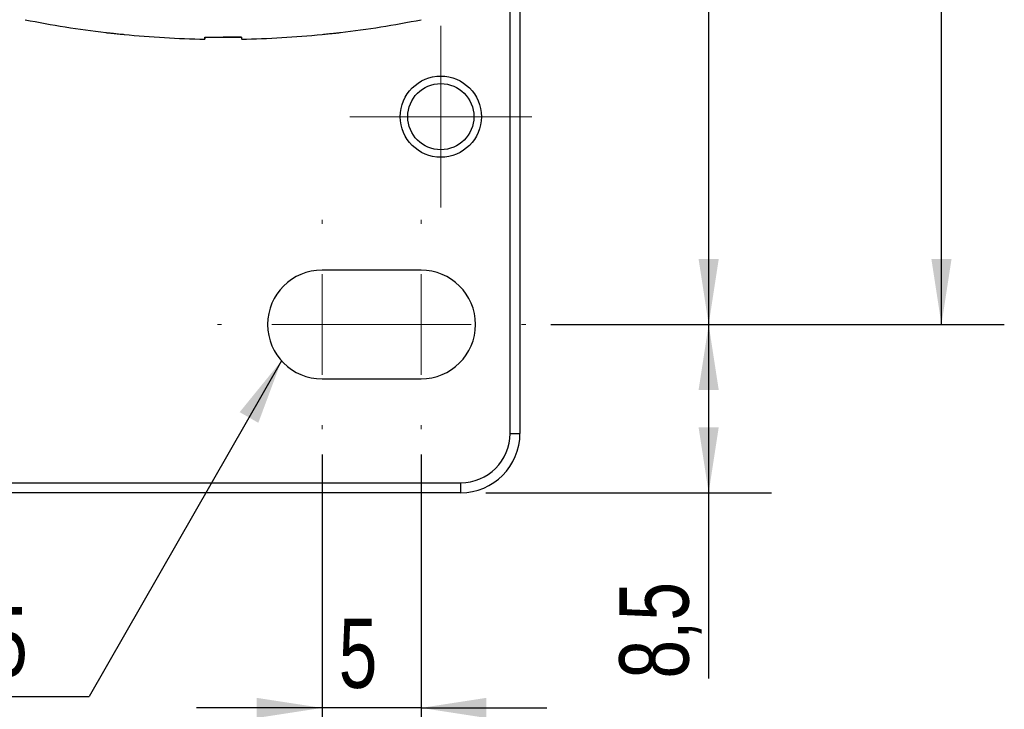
# Model space of a CAD drawing. Header units: millimetres. Extents: x 6 to 590, y 6 to 416.
# Tile 7 of 33: x 300 to 350, y 143 to 178. Entities that reach past the tile are written whole.
import ezdxf

# ---------------------------------------------------------------- set-up
doc = ezdxf.new("R2010")
doc.units = ezdxf.units.MM
doc.layers.add('1', color=7, linetype='Continuous')
doc.styles.add('SLDTEXTSTYLE1', font='TXT', dxfattribs={"width": 0.75})
doc.dimstyles.new('SLDDIMSTYLE0', dxfattribs={"dimtxt": 3.5, "dimasz": 3.302, "dimexe": 0, "dimexo": 0.0625, "dimgap": 0.875, "dimtad": 1, "dimrnd": 1e-09, "dimzin": 12, "dimdsep": 46, "dimtxsty": 'SLDTEXTSTYLE1', "dimsah": 1, "dimcen": 0.09, "dimadec": 0, "dimazin": 3, "dimtfac": 1, "dimtofl": 0, "dimtmove": 0, "dimatfit": 3, "dimfxl": 0, "dimfrac": 2, "dimtolj": 1, "dimtzin": 12, "dimarcsym": 0})
doc.dimstyles.new('SLDDIMSTYLE1', dxfattribs={"dimtxt": 3.5, "dimasz": 3.302, "dimexe": 0, "dimexo": 0.0625, "dimgap": 0.875, "dimtad": 1, "dimdec": 1, "dimrnd": 1e-09, "dimzin": 12, "dimdsep": 46, "dimtxsty": 'SLDTEXTSTYLE1', "dimsah": 1, "dimcen": 0.09, "dimadec": 0, "dimazin": 3, "dimtfac": 1, "dimtdec": 1, "dimtofl": 0, "dimtmove": 0, "dimatfit": 3, "dimfxl": 0, "dimfrac": 2, "dimtolj": 1, "dimtzin": 12, "dimarcsym": 0})
doc.dimstyles.new('SLDDIMSTYLE2', dxfattribs={"dimtxt": 3.5, "dimasz": 3.302, "dimexe": 0, "dimexo": 0.0625, "dimgap": 0.875, "dimtad": 1, "dimrnd": 1e-09, "dimzin": 12, "dimdsep": 46, "dimtxsty": 'SLDTEXTSTYLE1', "dimsah": 1, "dimcen": 0.09, "dimadec": 0, "dimazin": 3, "dimtfac": 1, "dimtmove": 0, "dimatfit": 0, "dimfxl": 0, "dimfrac": 2, "dimtolj": 1, "dimtzin": 12, "dimarcsym": 0})
doc.dimstyles.new('SLDDIMSTYLE3', dxfattribs={"dimtxt": 0.18, "dimasz": 3.302, "dimexe": 0, "dimexo": 0.0625, "dimgap": 0, "dimtad": 0, "dimtih": 1, "dimtoh": 1, "dimdec": 0, "dimrnd": 1e-09, "dimzin": 0, "dimdsep": 46, "dimtxsty": 'Standard', "dimsah": 1, "dimcen": 0.09, "dimadec": 0, "dimazin": 0, "dimtfac": 3.302, "dimtdec": 0, "dimtofl": 0, "dimtmove": 0, "dimatfit": 3, "dimfxl": 0, "dimfrac": 2, "dimtolj": 1, "dimtzin": 0, "dimarcsym": 0})

# ---------------------------------------------------------------- blocks, each defined once
blk = doc.blocks.new('SW_SYMBOL_MOD_BOX')
at = {"layer": '1', "color": 0}
for p, q in [((200, 200), (200, 800)), ((200, 800), (800, 800)), ((800, 800), (800, 200)), ((200, 200), (800, 200))]:
    blk.add_line(p, q, dxfattribs=at)
blk = doc.blocks.new('_D')
at = {"layer": '1'}
for p, q in [((324.876, 262.743), (338.466, 262.743)), ((335.291, 262.743), (335.291, 162.743)), ((327.32, 162.743), (338.466, 162.743))]:
    blk.add_line(p, q, dxfattribs=at)
for points in [[(335.291, 262.743), (334.783, 259.441), (335.799, 259.441)], [(335.291, 162.743), (335.799, 166.045), (334.783, 166.045)]]:
    blk.add_solid(points, dxfattribs=at)
at = {"layer": '1', "xscale": 0.004470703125, "yscale": 0.004470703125, "zscale": 0.004470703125, "rotation": 90.0000000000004}
blk.add_blockref('SW_SYMBOL_MOD_BOX', (334.806, 211.165), dxfattribs=at)
at = {"layer": '1', "insert": (330.726, 216.166), "char_height": 3.5, "attachment_point": 1, "rotation": 90, "style": 'SLDTEXTSTYLE1'}
blk.add_mtext('100', dxfattribs=at)
blk = doc.blocks.new('_D_1')
at = {"layer": '1'}
for p, q in [((325.27, 272.743), (350.227, 272.743)), ((347.052, 162.743), (347.052, 272.743)), ((327.32, 162.743), (350.227, 162.743))]:
    blk.add_line(p, q, dxfattribs=at)
for points in [[(347.052, 272.743), (346.544, 269.441), (347.56, 269.441)], [(347.052, 162.743), (347.56, 166.045), (346.544, 166.045)]]:
    blk.add_solid(points, dxfattribs=at)
at = {"layer": '1', "insert": (342.54, 216.884), "char_height": 3.5, "attachment_point": 1, "rotation": 90, "style": 'SLDTEXTSTYLE1'}
blk.add_mtext('110', dxfattribs=at)
blk = doc.blocks.new('_D_2')
at = {"layer": '1'}
for p, q in [((327.32, 162.743), (338.466, 162.743)), ((335.291, 162.743), (335.291, 154.243)), ((324.03, 154.243), (338.466, 154.243)), ((335.291, 154.243), (335.291, 144.855))]:
    blk.add_line(p, q, dxfattribs=at)
for points in [[(335.291, 162.743), (334.783, 159.441), (335.799, 159.441)], [(335.291, 154.243), (335.799, 157.545), (334.783, 157.545)]]:
    blk.add_solid(points, dxfattribs=at)
at = {"layer": '1', "insert": (330.779, 144.855), "char_height": 3.5, "attachment_point": 1, "rotation": 90, "style": 'SLDTEXTSTYLE1'}
blk.add_mtext('8,5', dxfattribs=at)
blk = doc.blocks.new('_D_3')
at = {"layer": '1'}
for p, q in [((315.76, 156.183), (315.76, 140.197)), ((320.76, 156.183), (320.76, 140.197)), ((315.76, 143.372), (309.41, 143.372)), ((320.76, 143.372), (315.76, 143.372)), ((320.76, 143.372), (327.11, 143.372))]:
    blk.add_line(p, q, dxfattribs=at)
for points in [[(315.76, 143.372), (312.458, 143.88), (312.458, 142.864)], [(320.76, 143.372), (324.062, 142.864), (324.062, 143.88)]]:
    blk.add_solid(points, dxfattribs=at)
at = {"layer": '1', "insert": (316.602, 147.884), "char_height": 3.5, "attachment_point": 1, "style": 'SLDTEXTSTYLE1'}
blk.add_mtext('5', dxfattribs=at)
blk = doc.blocks.new('SW_NOTE_0_2')
at = {"layer": '1', "color": 0}
blk.add_line((-11.988, 0), (0, 0), dxfattribs=at)
at = {"layer": '1', "color": 0, "insert": (-12.472, 4.529), "char_height": 3.5, "attachment_point": 1, "style": 'SLDTEXTSTYLE1'}
blk.add_mtext('R2,75', dxfattribs=at)
blk = doc.blocks.new('SW_CENTERMARKSYMBOL_0')
at = {"layer": '1', "color": 0, "lineweight": 18}
for p, q in [((0, 2.54), (0, 4.59)), ((0, 0), (0, 2.54)), ((-2.54, 0), (-4.59, 0)), ((0, 0), (-2.54, 0)), ((0, 0), (0, -2.54)), ((0, 0), (2.54, 0)), ((2.54, 0), (4.59, 0)), ((0, -2.54), (0, -4.59))]:
    blk.add_line(p, q, dxfattribs=at)
blk = doc.blocks.new('SW_CENTERMARKSYMBOL_1')
at = {"layer": '1', "color": 0, "lineweight": 18}
for p, q in [((0, 5.08), (0, 5.29)), ((0, 0), (0, 2.54)), ((-5.08, 0), (-5.29, 0)), ((0, 0), (-2.54, 0)), ((0, 0), (0, -2.54)), ((0, 0), (2.54, 0)), ((5.08, 0), (5.29, 0)), ((0, -5.08), (0, -5.29))]:
    blk.add_line(p, q, dxfattribs=at)
blk = doc.blocks.new('SW_CENTERMARKSYMBOL_2')
at = {"layer": '1', "color": 0, "lineweight": 18}
for p, q in [((0, 5.08), (0, 5.29)), ((0, 0), (0, 2.54)), ((-5.08, 0), (-5.29, 0)), ((0, 0), (-2.54, 0)), ((0, 0), (0, -2.54)), ((0, 0), (2.54, 0)), ((5.08, 0), (5.29, 0)), ((0, -5.08), (0, -5.29))]:
    blk.add_line(p, q, dxfattribs=at)

msp = doc.modelspace()

# ---------------------------------------------------------------- linework, layer by layer
at = {"color": 7, "linetype": 'Continuous', "lineweight": 25}
for p, q in [((325.26, 157.243), (325.26, 281.243)), ((325.76, 281.243), (325.76, 157.243)), ((309.835, 177.253), (309.835, 177.168)), ((309.835, 177.168), (309.835, 177.16)), ((311.685, 177.253), (310.759, 177.253)), ((311.685, 177.253), (311.685, 177.168)), ((320.76, 165.493), (315.76, 165.493)), ((315.76, 159.993), (320.76, 159.993)), ((325.26, 157.243), (325.76, 157.243)), ((274.461, 154.743), (322.76, 154.743)), ((322.76, 154.743), (322.76, 154.243)), ((322.76, 154.243), (274.461, 154.243))]:
    msp.add_line(p, q, dxfattribs=at)
for radius in [2.05, 1.67]:
    msp.add_circle((321.76, 173.243), radius, dxfattribs=at)
for centre, radius, start, end in [((310.76, 227.643), 50.5, 258.5788, 263.2622), ((310.76, 227.643), 50.5, 276.7383, 281.4212), ((315.76, 162.743), 2.75, 90, 270), ((320.76, 162.743), 2.75, 270, 90), ((322.76, 157.243), 2.5, 270, 0), ((322.76, 157.243), 3, 270, 0)]:
    msp.add_arc(centre, radius, start, end, dxfattribs=at)
for points, knots in [([(304.835, 177.491), (304.845, 177.49), (304.866, 177.488), (305.024, 177.473), (305.257, 177.449), (305.517, 177.423), (305.691, 177.406), (305.76, 177.399)], [0, 0, 0, 0, 0.2132641, 0.4266513, 0.6405126, 0.8553767, 1, 1, 1, 1]), ([(309.835, 177.253), (310.137, 177.253), (310.445, 177.253), (310.913, 177.253), (311.071, 177.253), (311.381, 177.253), (311.534, 177.253), (311.685, 177.253)], [0, 0, 0, 0, 0.5, 0.5, 0.75, 0.75, 1, 1, 1, 1]), ([(309.835, 177.168), (309.835, 177.174), (309.835, 177.187), (309.835, 177.215), (309.835, 177.24), (309.835, 177.253)], [0, 0, 0, 0, 0.333342, 0.666658, 1, 1, 1, 1]), ([(311.685, 177.253), (311.685, 177.24), (311.685, 177.215), (311.685, 177.187), (311.685, 177.174), (311.685, 177.168)], [0, 0, 0, 0, 0.333342, 0.666658, 1, 1, 1, 1]), ([(315.76, 177.399), (315.865, 177.41), (316.074, 177.431), (316.35, 177.458), (316.564, 177.479), (316.659, 177.489), (316.696, 177.493), (316.685, 177.491), (316.685, 177.491)], [0, 0, 0, 0, 0.216012, 0.43204, 0.647583, 0.862112, 0.999947, 1, 1, 1, 1])]:
    msp.add_open_spline(points, degree=3, knots=knots, dxfattribs=at)
for points in [[(305.76, 177.399), (307.115, 177.264), (308.474, 177.185), (309.835, 177.16)], [(311.685, 177.16), (313.046, 177.185), (314.405, 177.264), (315.76, 177.399)]]:
    msp.add_open_spline(points, degree=3, dxfattribs=at)

# ---------------------------------------------------------------- block references
at = {"layer": '1', "lineweight": 18}
for name, p in [('SW_CENTERMARKSYMBOL_0', (321.76, 173.243)), ('SW_CENTERMARKSYMBOL_2', (315.76, 162.743)), ('SW_CENTERMARKSYMBOL_1', (320.76, 162.743))]:
    msp.add_blockref(name, p, dxfattribs=at)
at = {"layer": '1'}
msp.add_blockref('SW_NOTE_0_2', (304.001, 143.941), dxfattribs=at)

# ---------------------------------------------------------------- dimensions: what is measured, and where the dimension line sits
for base, p2, dimstyle, picture, middle in [((347.052, 272.743), (324, 272.743), 'SLDDIMSTYLE0', '_D_1', (347.052, 220.763)), ((335.291, 154.243), (322.76, 154.243), 'SLDDIMSTYLE1', '_D_2', (335.291, 148.088))]:
    dim = msp.add_linear_dim(base=base, p1=(326.05, 162.743), p2=p2, angle=90, dimstyle=dimstyle, dxfattribs=at)
    dim.commit()
    dim.dimension.update_dxf_attribs({"geometry": picture, "text_midpoint": middle, "dimtype": 160})
dim = msp.add_linear_dim(base=(335.291, 162.743), p1=(323.606, 262.743), p2=(326.05, 162.743), angle=90, text='{\\fGDT;o}<>', dimstyle='SLDDIMSTYLE0', dxfattribs=at)
dim.commit()
dim.dimension.update_dxf_attribs({"geometry": '_D', "text_midpoint": (335.291, 217.545), "dimtype": 160})
dim = msp.add_linear_dim(base=(315.76, 143.372), p1=(320.76, 157.453), p2=(315.76, 157.453), dimstyle='SLDDIMSTYLE2', dxfattribs=at)
dim.commit()
dim.dimension.update_dxf_attribs({"geometry": '_D_3', "text_midpoint": (317.896, 143.372), "dimtype": 160})

# ---------------------------------------------------------------- leaders
msp.add_leader([(313.709, 160.911), (304.001, 143.941)], dimstyle='SLDDIMSTYLE3', dxfattribs=at)

doc.saveas('drawing.dxf')
